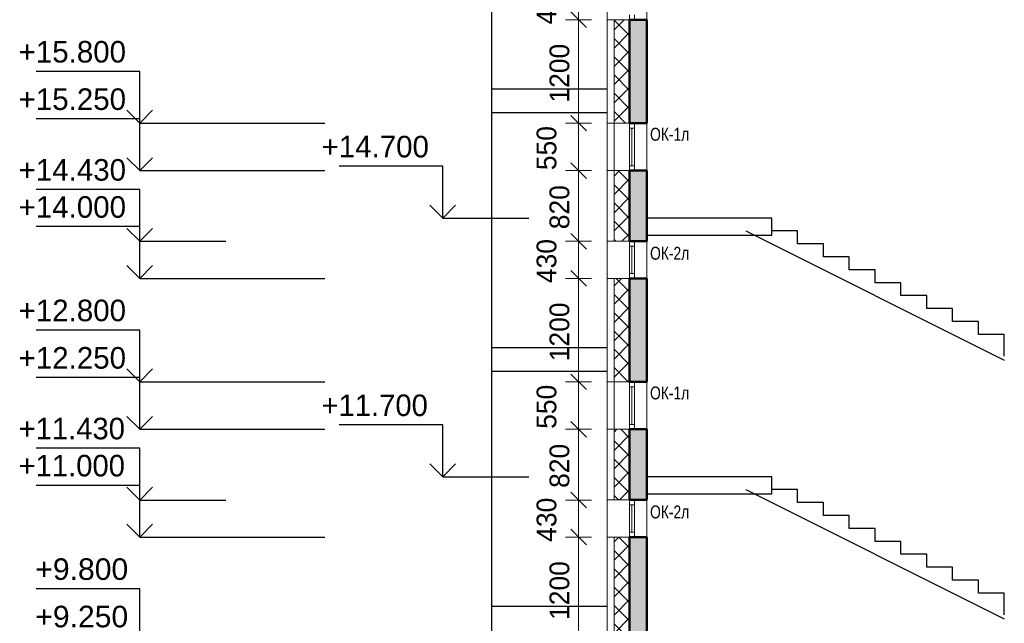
# Model space of a CAD drawing. Header units: millimetres. Extents: x 369815 to 1481759, y -423071 to -27917.
# Tile 69 of 256: x 371404 to 382832, y -209026 to -202026. Entities that reach past the tile are written whole.
import ezdxf

# ---------------------------------------------------------------- set-up
doc = ezdxf.new("R2010")
doc.units = ezdxf.units.MM
for name, color, linetype, lineweight in [('A_012_ПРОЕМ', 7, 'Continuous', 25), ('Standard', 7, 'Continuous', 25), ('Двери', 7, 'Continuous', 25), ('Навесной фасад', 7, 'Continuous', 25), ('Общий01', 7, 'Continuous', 13), ('Общий02', 7, 'Continuous', 18), ('Размерная линия_ общее', 7, 'Continuous', 25)]:
    doc.layers.add(name, color=color, linetype=linetype, lineweight=lineweight)
doc.layers.add('Стена_ бетон несущ.', color=7, linetype='Continuous', lineweight=70, true_color=0xb4b496)
doc.styles.add('ARIAL', font='arial.ttf')
doc.styles.add('Century Gothic', font='GOTHIC.TTF')
doc.dimstyles.new('DIMSTYLE_3', dxfattribs={"dimtxt": 229, "dimasz": 300, "dimexe": 0, "dimexo": 0, "dimgap": 114.5, "dimtad": 2, "dimdec": 0, "dimrnd": 1, "dimzin": 12, "dimdsep": 46, "dimtxsty": 'Century Gothic', "dimblk1": 'ALL_ML_STRICH', "dimblk2": 'ALL_ML_STRICH', "dimsah": 1, "dimcen": 0, "dimclrd": 256, "dimclre": 256, "dimclrt": 256, "dimadec": 0, "dimazin": 0, "dimtfac": 1, "dimtdec": 0, "dimtix": 1, "dimtmove": 2, "dimatfit": 3, "dimfxl": 0, "dimtvp": 1.2, "dimtzin": 0, "dimlwd": 0, "dimlwe": 13, "dimarcsym": 0})
doc.dimstyles.new('DIMSTYLE_8', dxfattribs={"dimtxt": 229, "dimasz": 300, "dimexe": 0, "dimexo": 0, "dimgap": 114.5, "dimtad": 2, "dimdec": 0, "dimrnd": 1, "dimzin": 12, "dimdsep": 46, "dimtxsty": 'Century Gothic', "dimblk1": 'ALL_ML_STRICH', "dimblk2": 'ALL_ML_STRICH', "dimsah": 1, "dimcen": 0, "dimclrd": 256, "dimclre": 256, "dimclrt": 256, "dimadec": 0, "dimazin": 0, "dimtfac": 1, "dimtdec": 0, "dimtix": 1, "dimtmove": 2, "dimatfit": 3, "dimfxl": 0, "dimtzin": 0, "dimlwd": 0, "dimlwe": 13, "dimarcsym": 0})
pattern_1 = [(45, (467347.7, -19759.03), (-106.06602, 106.06602), []), (135, (467347.7, -19759.03), (-106.06602, -106.06602), [])]

# ---------------------------------------------------------------- blocks, each defined once
blk = doc.blocks.new('СЛОЖНЫЙ_ОБЪЕКТ_14')
at = {"layer": 'Общий01', "color": 7, "linetype": 'Continuous', "lineweight": 25, "transparency": 33554687}
for p, q in [((-87516, -187717), (-84516, -189217)), ((-86916, -187717), (-87216, -187717)), ((-86916, -187867), (-86916, -187717)), ((-86616, -187867), (-86916, -187867)), ((-86616, -188017), (-86616, -187867)), ((-86316, -188017), (-86616, -188017)), ((-86316, -188167), (-86316, -188017)), ((-86016, -188167), (-86316, -188167)), ((-86016, -188317), (-86016, -188167)), ((-85716, -188317), (-86016, -188317)), ((-85716, -188467), (-85716, -188317)), ((-85416, -188467), (-85716, -188467)), ((-85416, -188617), (-85416, -188467)), ((-85116, -188617), (-85416, -188617)), ((-85116, -188767), (-85116, -188617)), ((-84816, -188767), (-85116, -188767)), ((-84816, -188917), (-84816, -188767)), ((-84516, -188917), (-84816, -188917)), ((-84516, -189167), (-84516, -188917))]:
    blk.add_line(p, q, dxfattribs=at)
blk = doc.blocks.new('СЛОЖНЫЙ_ОБЪЕКТ_15')
at = {"layer": 'Общий01', "color": 7, "linetype": 'Continuous', "lineweight": 25, "transparency": 33554687}
for p, q in [((-87516, -184717), (-84516, -186217)), ((-86916, -184717), (-87216, -184717)), ((-86916, -184867), (-86916, -184717)), ((-86616, -184867), (-86916, -184867)), ((-86616, -185017), (-86616, -184867)), ((-86316, -185017), (-86616, -185017)), ((-86316, -185167), (-86316, -185017)), ((-86016, -185167), (-86316, -185167)), ((-86016, -185317), (-86016, -185167)), ((-85716, -185317), (-86016, -185317)), ((-85716, -185467), (-85716, -185317)), ((-85416, -185467), (-85716, -185467)), ((-85416, -185617), (-85416, -185467)), ((-85116, -185617), (-85416, -185617)), ((-85116, -185767), (-85116, -185617)), ((-84816, -185767), (-85116, -185767)), ((-84816, -185917), (-84816, -185767)), ((-84516, -185917), (-84816, -185917)), ((-84516, -186167), (-84516, -185917))]:
    blk.add_line(p, q, dxfattribs=at)
blk = doc.blocks.new('ALL_ML_STRICH')
at = {"color": 0, "linetype": 'ByBlock', "lineweight": -2}
for p, q in [((0, -0.5), (0, 0.5)), ((-1, 0), (0.5, 0)), ((-0.3, -0.3), (0.3, 0.3))]:
    blk.add_line(p, q, dxfattribs=at)
blk = doc.blocks.new('*D1314')
at = {"layer": 'DEFPOINTS', "color": 0, "linetype": 'Continuous', "transparency": 16777216}
for p in [(377891, -209226), (377891, -209226), (377891, -209776)]:
    blk.add_point(p, dxfattribs=at)
at = {"layer": 'Размерная линия_ общее', "color": 218, "linetype": 'Continuous', "lineweight": 0, "transparency": 16777216}
for p, q in [((377891, -208926), (377891, -208626)), ((377891, -209776), (377891, -209226)), ((377891, -210076), (377891, -210376))]:
    blk.add_line(p, q, dxfattribs=at)
at = {"layer": 'Размерная линия_ общее', "color": 218, "linetype": 'Continuous', "lineweight": 0, "transparency": 16777216, "xscale": 300, "yscale": 300, "zscale": 300}
for p, rotation in [((377891, -209226), 270), ((377891, -209776), 90)]:
    blk.add_blockref('ALL_ML_STRICH', p, dxfattribs=dict(at, rotation=rotation))
at = {"layer": 'Размерная линия_ общее', "color": 218, "linetype": 'Continuous', "lineweight": 13, "transparency": 16777216, "insert": (377520, -209515), "char_height": 229, "width": 490.71, "attachment_point": 5, "rotation": 90, "style": 'Century Gothic'}
blk.add_mtext('550', dxfattribs=at)
blk = doc.blocks.new('*D1315')
at = {"layer": 'DEFPOINTS', "color": 0, "linetype": 'Continuous', "transparency": 16777216}
for p in [(377891, -208026), (377891, -208026), (377891, -209226)]:
    blk.add_point(p, dxfattribs=at)
at = {"layer": 'Размерная линия_ общее', "color": 218, "linetype": 'Continuous', "lineweight": 0, "transparency": 16777216}
for p, q in [((377891, -207726), (377891, -207426)), ((377891, -209226), (377891, -208026)), ((377891, -209526), (377891, -209826))]:
    blk.add_line(p, q, dxfattribs=at)
at = {"layer": 'Размерная линия_ общее', "color": 218, "linetype": 'Continuous', "lineweight": 0, "transparency": 16777216, "xscale": 300, "yscale": 300, "zscale": 300}
for p, rotation in [((377891, -208026), 270), ((377891, -209226), 90)]:
    blk.add_blockref('ALL_ML_STRICH', p, dxfattribs=dict(at, rotation=rotation))
at = {"layer": 'Размерная линия_ общее', "color": 218, "linetype": 'Continuous', "lineweight": 13, "transparency": 16777216, "insert": (377670, -208646), "char_height": 229, "width": 654.29, "attachment_point": 5, "rotation": 90, "style": 'Century Gothic'}
blk.add_mtext('1200', dxfattribs=at)
blk = doc.blocks.new('*D1316')
at = {"layer": 'DEFPOINTS', "color": 0, "linetype": 'Continuous', "transparency": 16777216}
for p in [(377891, -207596), (377891, -207596), (377891, -208026)]:
    blk.add_point(p, dxfattribs=at)
at = {"layer": 'Размерная линия_ общее', "color": 218, "linetype": 'Continuous', "lineweight": 0, "transparency": 16777216}
for p, q in [((377891, -207296), (377891, -206996)), ((377891, -208026), (377891, -207596)), ((377891, -208326), (377891, -208626))]:
    blk.add_line(p, q, dxfattribs=at)
at = {"layer": 'Размерная линия_ общее', "color": 218, "linetype": 'Continuous', "lineweight": 0, "transparency": 16777216, "xscale": 300, "yscale": 300, "zscale": 300}
for p, rotation in [((377891, -207596), 270), ((377891, -208026), 90)]:
    blk.add_blockref('ALL_ML_STRICH', p, dxfattribs=dict(at, rotation=rotation))
at = {"layer": 'Размерная линия_ общее', "color": 218, "linetype": 'Continuous', "lineweight": 13, "transparency": 16777216, "insert": (377520, -207825), "char_height": 229, "width": 490.71, "attachment_point": 5, "rotation": 90, "style": 'Century Gothic'}
blk.add_mtext('430', dxfattribs=at)
blk = doc.blocks.new('*D1317')
at = {"layer": 'DEFPOINTS', "color": 0, "linetype": 'Continuous', "transparency": 16777216}
for p in [(377891, -206776), (377891, -206776), (377891, -207596)]:
    blk.add_point(p, dxfattribs=at)
at = {"layer": 'Размерная линия_ общее', "color": 218, "linetype": 'Continuous', "lineweight": 0, "transparency": 16777216}
for p, q in [((377891, -206476), (377891, -206176)), ((377891, -207596), (377891, -206776)), ((377891, -207896), (377891, -208196))]:
    blk.add_line(p, q, dxfattribs=at)
at = {"layer": 'Размерная линия_ общее', "color": 218, "linetype": 'Continuous', "lineweight": 0, "transparency": 16777216, "xscale": 300, "yscale": 300, "zscale": 300}
for p, rotation in [((377891, -206776), 270), ((377891, -207596), 90)]:
    blk.add_blockref('ALL_ML_STRICH', p, dxfattribs=dict(at, rotation=rotation))
at = {"layer": 'Размерная линия_ общее', "color": 218, "linetype": 'Continuous', "lineweight": 13, "transparency": 16777216, "insert": (377670, -207200), "char_height": 229, "width": 490.71, "attachment_point": 5, "rotation": 90, "style": 'Century Gothic'}
blk.add_mtext('820', dxfattribs=at)
blk = doc.blocks.new('*D1318')
at = {"layer": 'DEFPOINTS', "color": 0, "linetype": 'Continuous', "transparency": 16777216}
for p in [(377891, -206226), (377891, -206226), (377891, -206776)]:
    blk.add_point(p, dxfattribs=at)
at = {"layer": 'Размерная линия_ общее', "color": 218, "linetype": 'Continuous', "lineweight": 0, "transparency": 16777216}
for p, q in [((377891, -205926), (377891, -205626)), ((377891, -206776), (377891, -206226)), ((377891, -207076), (377891, -207376))]:
    blk.add_line(p, q, dxfattribs=at)
at = {"layer": 'Размерная линия_ общее', "color": 218, "linetype": 'Continuous', "lineweight": 0, "transparency": 16777216, "xscale": 300, "yscale": 300, "zscale": 300}
for p, rotation in [((377891, -206226), 270), ((377891, -206776), 90)]:
    blk.add_blockref('ALL_ML_STRICH', p, dxfattribs=dict(at, rotation=rotation))
at = {"layer": 'Размерная линия_ общее', "color": 218, "linetype": 'Continuous', "lineweight": 13, "transparency": 16777216, "insert": (377520, -206515), "char_height": 229, "width": 490.71, "attachment_point": 5, "rotation": 90, "style": 'Century Gothic'}
blk.add_mtext('550', dxfattribs=at)
blk = doc.blocks.new('*D1319')
at = {"layer": 'DEFPOINTS', "color": 0, "linetype": 'Continuous', "transparency": 16777216}
for p in [(377891, -205026), (377891, -205026), (377891, -206226)]:
    blk.add_point(p, dxfattribs=at)
at = {"layer": 'Размерная линия_ общее', "color": 218, "linetype": 'Continuous', "lineweight": 0, "transparency": 16777216}
for p, q in [((377891, -204726), (377891, -204426)), ((377891, -206226), (377891, -205026)), ((377891, -206526), (377891, -206826))]:
    blk.add_line(p, q, dxfattribs=at)
at = {"layer": 'Размерная линия_ общее', "color": 218, "linetype": 'Continuous', "lineweight": 0, "transparency": 16777216, "xscale": 300, "yscale": 300, "zscale": 300}
for p, rotation in [((377891, -205026), 270), ((377891, -206226), 90)]:
    blk.add_blockref('ALL_ML_STRICH', p, dxfattribs=dict(at, rotation=rotation))
at = {"layer": 'Размерная линия_ общее', "color": 218, "linetype": 'Continuous', "lineweight": 13, "transparency": 16777216, "insert": (377670, -205646), "char_height": 229, "width": 654.29, "attachment_point": 5, "rotation": 90, "style": 'Century Gothic'}
blk.add_mtext('1200', dxfattribs=at)
blk = doc.blocks.new('*D1320')
at = {"layer": 'DEFPOINTS', "color": 0, "linetype": 'Continuous', "transparency": 16777216}
for p in [(377891, -204596), (377891, -204596), (377891, -205026)]:
    blk.add_point(p, dxfattribs=at)
at = {"layer": 'Размерная линия_ общее', "color": 218, "linetype": 'Continuous', "lineweight": 0, "transparency": 16777216}
for p, q in [((377891, -204296), (377891, -203996)), ((377891, -205026), (377891, -204596)), ((377891, -205326), (377891, -205626))]:
    blk.add_line(p, q, dxfattribs=at)
at = {"layer": 'Размерная линия_ общее', "color": 218, "linetype": 'Continuous', "lineweight": 0, "transparency": 16777216, "xscale": 300, "yscale": 300, "zscale": 300}
for p, rotation in [((377891, -204596), 270), ((377891, -205026), 90)]:
    blk.add_blockref('ALL_ML_STRICH', p, dxfattribs=dict(at, rotation=rotation))
at = {"layer": 'Размерная линия_ общее', "color": 218, "linetype": 'Continuous', "lineweight": 13, "transparency": 16777216, "insert": (377520, -204825), "char_height": 229, "width": 490.71, "attachment_point": 5, "rotation": 90, "style": 'Century Gothic'}
blk.add_mtext('430', dxfattribs=at)
blk = doc.blocks.new('*D1321')
at = {"layer": 'DEFPOINTS', "color": 0, "linetype": 'Continuous', "transparency": 16777216}
for p in [(377891, -203776), (377891, -203776), (377891, -204596)]:
    blk.add_point(p, dxfattribs=at)
at = {"layer": 'Размерная линия_ общее', "color": 218, "linetype": 'Continuous', "lineweight": 0, "transparency": 16777216}
for p, q in [((377891, -203476), (377891, -203176)), ((377891, -204596), (377891, -203776)), ((377891, -204896), (377891, -205196))]:
    blk.add_line(p, q, dxfattribs=at)
at = {"layer": 'Размерная линия_ общее', "color": 218, "linetype": 'Continuous', "lineweight": 0, "transparency": 16777216, "xscale": 300, "yscale": 300, "zscale": 300}
for p, rotation in [((377891, -203776), 270), ((377891, -204596), 90)]:
    blk.add_blockref('ALL_ML_STRICH', p, dxfattribs=dict(at, rotation=rotation))
at = {"layer": 'Размерная линия_ общее', "color": 218, "linetype": 'Continuous', "lineweight": 13, "transparency": 16777216, "insert": (377670, -204200), "char_height": 229, "width": 490.71, "attachment_point": 5, "rotation": 90, "style": 'Century Gothic'}
blk.add_mtext('820', dxfattribs=at)
blk = doc.blocks.new('*D1322')
at = {"layer": 'DEFPOINTS', "color": 0, "linetype": 'Continuous', "transparency": 16777216}
for p in [(377891, -203226), (377891, -203226), (377891, -203776)]:
    blk.add_point(p, dxfattribs=at)
at = {"layer": 'Размерная линия_ общее', "color": 218, "linetype": 'Continuous', "lineweight": 0, "transparency": 16777216}
for p, q in [((377891, -202926), (377891, -202626)), ((377891, -203776), (377891, -203226)), ((377891, -204076), (377891, -204376))]:
    blk.add_line(p, q, dxfattribs=at)
at = {"layer": 'Размерная линия_ общее', "color": 218, "linetype": 'Continuous', "lineweight": 0, "transparency": 16777216, "xscale": 300, "yscale": 300, "zscale": 300}
for p, rotation in [((377891, -203226), 270), ((377891, -203776), 90)]:
    blk.add_blockref('ALL_ML_STRICH', p, dxfattribs=dict(at, rotation=rotation))
at = {"layer": 'Размерная линия_ общее', "color": 218, "linetype": 'Continuous', "lineweight": 13, "transparency": 16777216, "insert": (377520, -203515), "char_height": 229, "width": 490.71, "attachment_point": 5, "rotation": 90, "style": 'Century Gothic'}
blk.add_mtext('550', dxfattribs=at)
blk = doc.blocks.new('*D1323')
at = {"layer": 'DEFPOINTS', "color": 0, "linetype": 'Continuous', "transparency": 16777216}
for p in [(377891, -202026), (377891, -202026), (377891, -203226)]:
    blk.add_point(p, dxfattribs=at)
at = {"layer": 'Размерная линия_ общее', "color": 218, "linetype": 'Continuous', "lineweight": 0, "transparency": 16777216}
for p, q in [((377891, -201726), (377891, -201426)), ((377891, -203226), (377891, -202026)), ((377891, -203526), (377891, -203826))]:
    blk.add_line(p, q, dxfattribs=at)
at = {"layer": 'Размерная линия_ общее', "color": 218, "linetype": 'Continuous', "lineweight": 0, "transparency": 16777216, "xscale": 300, "yscale": 300, "zscale": 300}
for p, rotation in [((377891, -202026), 270), ((377891, -203226), 90)]:
    blk.add_blockref('ALL_ML_STRICH', p, dxfattribs=dict(at, rotation=rotation))
at = {"layer": 'Размерная линия_ общее', "color": 218, "linetype": 'Continuous', "lineweight": 13, "transparency": 16777216, "insert": (377670, -202646), "char_height": 229, "width": 654.29, "attachment_point": 5, "rotation": 90, "style": 'Century Gothic'}
blk.add_mtext('1200', dxfattribs=at)
blk = doc.blocks.new('*D1324')
at = {"layer": 'DEFPOINTS', "color": 0, "linetype": 'Continuous', "transparency": 16777216}
for p in [(377891, -201596), (377891, -201596), (377891, -202026)]:
    blk.add_point(p, dxfattribs=at)
at = {"layer": 'Размерная линия_ общее', "color": 218, "linetype": 'Continuous', "lineweight": 0, "transparency": 16777216}
for p, q in [((377891, -201296), (377891, -200996)), ((377891, -202026), (377891, -201596)), ((377891, -202326), (377891, -202626))]:
    blk.add_line(p, q, dxfattribs=at)
at = {"layer": 'Размерная линия_ общее', "color": 218, "linetype": 'Continuous', "lineweight": 0, "transparency": 16777216, "xscale": 300, "yscale": 300, "zscale": 300}
for p, rotation in [((377891, -201596), 270), ((377891, -202026), 90)]:
    blk.add_blockref('ALL_ML_STRICH', p, dxfattribs=dict(at, rotation=rotation))
at = {"layer": 'Размерная линия_ общее', "color": 218, "linetype": 'Continuous', "lineweight": 13, "transparency": 16777216, "insert": (377520, -201825), "char_height": 229, "width": 490.71, "attachment_point": 5, "rotation": 90, "style": 'Century Gothic'}
blk.add_mtext('430', dxfattribs=at)
blk = doc.blocks.new('*D1325')
at = {"layer": 'DEFPOINTS', "color": 0, "linetype": 'Continuous', "transparency": 16777216}
for p in [(377891, -200776), (377891, -200776), (377891, -201596)]:
    blk.add_point(p, dxfattribs=at)
at = {"layer": 'Размерная линия_ общее', "color": 218, "linetype": 'Continuous', "lineweight": 0, "transparency": 16777216}
for p, q in [((377891, -200476), (377891, -200176)), ((377891, -201596), (377891, -200776)), ((377891, -201896), (377891, -202196))]:
    blk.add_line(p, q, dxfattribs=at)
at = {"layer": 'Размерная линия_ общее', "color": 218, "linetype": 'Continuous', "lineweight": 0, "transparency": 16777216, "xscale": 300, "yscale": 300, "zscale": 300}
for p, rotation in [((377891, -200776), 270), ((377891, -201596), 90)]:
    blk.add_blockref('ALL_ML_STRICH', p, dxfattribs=dict(at, rotation=rotation))
at = {"layer": 'Размерная линия_ общее', "color": 218, "linetype": 'Continuous', "lineweight": 13, "transparency": 16777216, "insert": (377670, -201200), "char_height": 229, "width": 490.71, "attachment_point": 5, "rotation": 90, "style": 'Century Gothic'}
blk.add_mtext('820', dxfattribs=at)
blk = doc.blocks.new('COMPLEX_ELEVATIONDIM_1')
at = {"layer": 'Размерная линия_ общее', "color": 7, "linetype": 'Continuous', "lineweight": 25, "transparency": 33554687}
for p, q in [((-91034, -183967), (-92234, -183967)), ((-91034, -184567), (-91034, -183967)), ((-91034, -184567), (-91184, -184417)), ((-91034, -184567), (-90884, -184417)), ((-91034, -184567), (-91034, -184567)), ((-91034, -184567), (-91034, -184567)), ((-91034, -184567), (-90034, -184567)), ((-91034, -184567), (-91034, -184567)), ((-91034, -184567), (-91034, -184567)), ((-91034, -186967), (-92234, -186967)), ((-91034, -187567), (-91034, -186967)), ((-91034, -187567), (-91184, -187417)), ((-91034, -187567), (-90884, -187417)), ((-91034, -187567), (-91034, -187567)), ((-91034, -187567), (-91034, -187567)), ((-91034, -187567), (-90034, -187567)), ((-91034, -187567), (-91034, -187567)), ((-91034, -187567), (-91034, -187567))]:
    blk.add_line(p, q, dxfattribs=at)
at = {"layer": 'Размерная линия_ общее', "color": 7, "linetype": 'Continuous', "lineweight": 25, "transparency": 33554687, "char_height": 250, "attachment_point": 7, "style": 'ARIAL'}
for s, insert, width in [('\\W0.98;+14.700', (-92440, -183867), 1394.59), ('\\W0.97;+11.700', (-92440, -186867), 1392.79)]:
    blk.add_mtext(s, dxfattribs=dict(at, insert=insert, width=width))
blk = doc.blocks.new('COMPLEX_ELEVATIONDIM_4')
at = {"layer": 'Размерная линия_ общее', "color": 7, "linetype": 'Continuous', "lineweight": 25, "transparency": 33554687}
for p, q in [((-94551, -182867), (-95751, -182867)), ((-94551, -183467), (-94551, -182867)), ((-94551, -183417), (-95751, -183417)), ((-94551, -183467), (-94701, -183317)), ((-94551, -183467), (-94401, -183317)), ((-94551, -184017), (-94551, -183417)), ((-94551, -183467), (-94551, -183467)), ((-94551, -183467), (-94551, -183467)), ((-94551, -183467), (-92400, -183467)), ((-94551, -183467), (-94551, -183467)), ((-94551, -183467), (-94551, -183467)), ((-94551, -184017), (-94701, -183867)), ((-94551, -184017), (-94401, -183867)), ((-94551, -184017), (-94551, -184017)), ((-94551, -184017), (-94551, -184017)), ((-94551, -184017), (-92400, -184017)), ((-94551, -184017), (-94551, -184017)), ((-94551, -184017), (-94551, -184017)), ((-94551, -184237), (-95751, -184237)), ((-94551, -184837), (-94551, -184237)), ((-94551, -184667), (-95751, -184667)), ((-94551, -185267), (-94551, -184667)), ((-94551, -184837), (-94701, -184687)), ((-94551, -184837), (-94401, -184687)), ((-94551, -184837), (-94551, -184837)), ((-94551, -184837), (-94551, -184837)), ((-94551, -184837), (-93551, -184837)), ((-94551, -184837), (-94551, -184837)), ((-94551, -184837), (-94551, -184837)), ((-94551, -185267), (-94701, -185117)), ((-94551, -185267), (-94401, -185117)), ((-94551, -185267), (-94551, -185267)), ((-94551, -185267), (-94551, -185267)), ((-94551, -185267), (-92400, -185267)), ((-94551, -185267), (-94551, -185267)), ((-94551, -185267), (-94551, -185267)), ((-94551, -185867), (-95751, -185867)), ((-94551, -186467), (-94551, -185867)), ((-94551, -186467), (-94701, -186317)), ((-94551, -186467), (-94401, -186317)), ((-94551, -186417), (-95751, -186417)), ((-94551, -187017), (-94551, -186417)), ((-94551, -186467), (-94551, -186467)), ((-94551, -186467), (-94551, -186467)), ((-94551, -186467), (-92400, -186467)), ((-94551, -186467), (-94551, -186467)), ((-94551, -186467), (-94551, -186467)), ((-94551, -187017), (-94701, -186867)), ((-94551, -187017), (-94401, -186867)), ((-94551, -187017), (-94551, -187017)), ((-94551, -187017), (-94551, -187017)), ((-94551, -187017), (-92400, -187017)), ((-94551, -187017), (-94551, -187017)), ((-94551, -187017), (-94551, -187017)), ((-94551, -187237), (-95751, -187237)), ((-94551, -187837), (-94551, -187237)), ((-94551, -187667), (-95751, -187667)), ((-94551, -187837), (-94701, -187687)), ((-94551, -188267), (-94551, -187667)), ((-94551, -187837), (-94401, -187687)), ((-94551, -187837), (-94551, -187837)), ((-94551, -187837), (-94551, -187837)), ((-94551, -187837), (-93551, -187837)), ((-94551, -187837), (-94551, -187837)), ((-94551, -187837), (-94551, -187837)), ((-94551, -188267), (-94701, -188117)), ((-94551, -188267), (-94401, -188117)), ((-94551, -188267), (-94551, -188267)), ((-94551, -188267), (-94551, -188267)), ((-94551, -188267), (-92400, -188267)), ((-94551, -188267), (-94551, -188267)), ((-94551, -188267), (-94551, -188267)), ((-94551, -188867), (-95751, -188867)), ((-94551, -189467), (-94551, -188867))]:
    blk.add_line(p, q, dxfattribs=at)
at = {"layer": 'Размерная линия_ общее', "color": 7, "linetype": 'Continuous', "lineweight": 25, "transparency": 33554687, "char_height": 250, "attachment_point": 7, "style": 'ARIAL'}
for s, insert, width in [('\\W0.98;+15.800', (-95956, -182767), 1394.59), ('\\W0.98;+15.250', (-95956, -183317), 1394.59), ('\\W0.98;+14.430', (-95956, -184137), 1394.59), ('\\W0.98;+14.000', (-95956, -184567), 1394.59), ('\\W0.98;+12.800', (-95956, -185767), 1394.59), ('\\W0.98;+12.250', (-95956, -186317), 1394.59), ('\\W0.97;+11.430', (-95956, -187137), 1392.79), ('\\W0.97;+11.000', (-95956, -187567), 1392.79), ('\\W1.00;+9.800', (-95762, -188767), 1202.21), ('\\W1.00;+9.250', (-95762, -189317), 1202.21)]:
    blk.add_mtext(s, dxfattribs=dict(at, insert=insert, width=width))

msp = doc.modelspace()

# ---------------------------------------------------------------- hatches: boundary and pattern name
at = {"layer": 'Навесной фасад', "linetype": 'Continuous', "lineweight": 18, "transparency": 33554687}
h = msp.add_hatch(dxfattribs=at)
h.set_pattern_fill('__________6', color=41, scale=100, style=0, pattern_type=2)
h.set_pattern_definition(pattern_1)
h.paths.add_polyline_path([(378302.2, -202025.8), (378302.2, -203225.8), (378482.2, -203225.8), (378482.2, -202025.8)], flags=0)
h = msp.add_hatch(dxfattribs=at)
h.set_pattern_fill('__________6', color=41, scale=100, style=0, pattern_type=2)
h.set_pattern_definition(pattern_1)
h.paths.add_polyline_path([(378302.2, -204595.8), (378482.2, -204595.8), (378482.2, -203775.8), (378302.2, -203775.8)], flags=0)
h = msp.add_hatch(dxfattribs=at)
h.set_pattern_fill('__________6', color=41, scale=100, style=0, pattern_type=2)
h.set_pattern_definition(pattern_1)
h.paths.add_polyline_path([(378302.2, -205025.8), (378302.2, -206225.8), (378482.2, -206225.8), (378482.2, -205025.8)], flags=0)
h = msp.add_hatch(dxfattribs=at)
h.set_pattern_fill('__________6', color=41, scale=100, style=0, pattern_type=2)
h.set_pattern_definition(pattern_1)
h.paths.add_polyline_path([(378302.2, -206775.8), (378302.2, -207595.8), (378482.2, -207595.8), (378482.2, -206775.8)], flags=0)
h = msp.add_hatch(dxfattribs=at)
h.set_pattern_fill('__________6', color=41, scale=100, style=0, pattern_type=2)
h.set_pattern_definition(pattern_1)
h.paths.add_polyline_path([(378302.2, -209225.8), (378482.2, -209225.8), (378482.2, -208025.8), (378302.2, -208025.8)], flags=0)
at = {"layer": 'Стена_ бетон несущ.', "linetype": 'Continuous', "lineweight": 25, "true_color": 0xf1f1f1, "transparency": 33554687}
for points in [[(378482.2, -203225.8), (378682.2, -203225.8), (378682.2, -202025.8), (378482.2, -202025.8)], [(378682.2, -204595.8), (378682.2, -203775.8), (378482.2, -203775.8), (378482.2, -204595.8)], [(378682.2, -206225.8), (378682.2, -205025.8), (378482.2, -205025.8), (378482.2, -206225.8)], [(378682.2, -207595.8), (378682.2, -206775.8), (378482.2, -206775.8), (378482.2, -207595.8)], [(378482.2, -208025.8), (378482.2, -209225.8), (378682.2, -209225.8), (378682.2, -208025.8)]]:
    msp.add_hatch(color=7, dxfattribs=at).paths.add_polyline_path(points)

# ---------------------------------------------------------------- linework, layer by layer
at = {"layer": 'A_012_ПРОЕМ', "color": 7, "linetype": 'Continuous', "lineweight": 50, "transparency": 33554687}
for p, q in [((378538.2, -202025.8), (378482.2, -202025.8)), ((378482.2, -202025.8), (378482.2, -203225.8)), ((378682.2, -202025.8), (378538.2, -202025.8)), ((378682.2, -203225.8), (378682.2, -202025.8)), ((378482.2, -203225.8), (378538.2, -203225.8)), ((378538.2, -203225.8), (378682.2, -203225.8)), ((378538.2, -203775.8), (378482.2, -203775.8)), ((378482.2, -203775.8), (378482.2, -204595.8)), ((378682.2, -203775.8), (378538.2, -203775.8)), ((378682.2, -204595.8), (378682.2, -203775.8)), ((378482.2, -204595.8), (378538.2, -204595.8)), ((378538.2, -204595.8), (378682.2, -204595.8)), ((378538.2, -205025.8), (378482.2, -205025.8)), ((378482.2, -205025.8), (378482.2, -206225.8)), ((378682.2, -205025.8), (378538.2, -205025.8)), ((378682.2, -206225.8), (378682.2, -205025.8)), ((378482.2, -206225.8), (378538.2, -206225.8)), ((378538.2, -206225.8), (378682.2, -206225.8)), ((378538.2, -206775.8), (378482.2, -206775.8)), ((378482.2, -206775.8), (378482.2, -207595.8)), ((378682.2, -206775.8), (378538.2, -206775.8)), ((378682.2, -207595.8), (378682.2, -206775.8)), ((378482.2, -207595.8), (378538.2, -207595.8)), ((378538.2, -207595.8), (378682.2, -207595.8)), ((378538.2, -208025.8), (378482.2, -208025.8)), ((378482.2, -208025.8), (378482.2, -209225.8)), ((378682.2, -208025.8), (378538.2, -208025.8)), ((378682.2, -209225.8), (378682.2, -208025.8))]:
    msp.add_line(p, q, dxfattribs=at)
at = {"layer": 'Standard', "color": 7, "linetype": 'Continuous', "lineweight": 25, "transparency": 33554687}
for p, q in [((376882.2, -215085.8), (376882.2, -170525.8)), ((376882.2, -202825.8), (378222.2, -202825.8)), ((378222.2, -203105.8), (376882.2, -203105.8)), ((378222.2, -203105.8), (376882.2, -203105.8)), ((376882.2, -205825.8), (378222.2, -205825.8)), ((378222.2, -206105.8), (376882.2, -206105.8)), ((378222.2, -206105.8), (376882.2, -206105.8)), ((376882.2, -208825.8), (378222.2, -208825.8))]:
    msp.add_line(p, q, dxfattribs=at)
at = {"layer": 'Standard', "color": 7, "linetype": 'Continuous', "lineweight": 13, "transparency": 33554687}
for p, q in [((378482.2, -201969.8), (378482.2, -202025.8)), ((378538.2, -202025.8), (378538.2, -201969.8)), ((378482.2, -203225.8), (378482.2, -203281.8)), ((378482.2, -203281.8), (378538.2, -203281.8)), ((378482.2, -203281.8), (378482.2, -203719.8)), ((378510.2, -203281.8), (378510.2, -203719.8)), ((378538.2, -203281.8), (378538.2, -203225.8)), ((378538.2, -203719.8), (378538.2, -203281.8)), ((378482.2, -203719.8), (378482.2, -203775.8)), ((378538.2, -203719.8), (378482.2, -203719.8)), ((378538.2, -203775.8), (378538.2, -203719.8)), ((378482.2, -204595.8), (378482.2, -204651.8)), ((378482.2, -204651.8), (378538.2, -204651.8)), ((378482.2, -204651.8), (378482.2, -204969.8)), ((378510.2, -204651.8), (378510.2, -204969.8)), ((378538.2, -204651.8), (378538.2, -204595.8)), ((378538.2, -204969.8), (378538.2, -204651.8)), ((378482.2, -204969.8), (378482.2, -205025.8)), ((378538.2, -204969.8), (378482.2, -204969.8)), ((378538.2, -205025.8), (378538.2, -204969.8)), ((378482.2, -206225.8), (378482.2, -206281.8)), ((378538.2, -206281.8), (378538.2, -206225.8)), ((378482.2, -206281.8), (378538.2, -206281.8)), ((378482.2, -206281.8), (378482.2, -206719.8)), ((378510.2, -206281.8), (378510.2, -206719.8)), ((378538.2, -206719.8), (378538.2, -206281.8)), ((378482.2, -206719.8), (378482.2, -206775.8)), ((378538.2, -206719.8), (378482.2, -206719.8)), ((378538.2, -206775.8), (378538.2, -206719.8)), ((378482.2, -207595.8), (378482.2, -207651.8)), ((378538.2, -207651.8), (378538.2, -207595.8)), ((378482.2, -207651.8), (378538.2, -207651.8)), ((378482.2, -207651.8), (378482.2, -207969.8)), ((378510.2, -207651.8), (378510.2, -207969.8)), ((378538.2, -207969.8), (378538.2, -207651.8)), ((378482.2, -207969.8), (378482.2, -208025.8)), ((378538.2, -207969.8), (378482.2, -207969.8)), ((378538.2, -208025.8), (378538.2, -207969.8))]:
    msp.add_line(p, q, dxfattribs=at)
at = {"layer": 'Навесной фасад', "color": 7, "linetype": 'Continuous', "lineweight": 13, "transparency": 33554687}
for p, q in [((378222.2, -170525.8), (378222.2, -210595.8)), ((378682.2, -201595.8), (378682.2, -202025.8)), ((378242.2, -202025.8), (378222.2, -202025.8)), ((378302.2, -202025.8), (378242.2, -202025.8)), ((378222.2, -203225.8), (378242.2, -203225.8)), ((378242.2, -203225.8), (378302.2, -203225.8)), ((378682.2, -203225.8), (378682.2, -203775.8)), ((378242.2, -203775.8), (378222.2, -203775.8)), ((378302.2, -203775.8), (378242.2, -203775.8)), ((378222.2, -204595.8), (378242.2, -204595.8)), ((378242.2, -204595.8), (378302.2, -204595.8)), ((378682.2, -204595.8), (378682.2, -205025.8)), ((378242.2, -205025.8), (378222.2, -205025.8)), ((378302.2, -205025.8), (378242.2, -205025.8)), ((378222.2, -206225.8), (378242.2, -206225.8)), ((378242.2, -206225.8), (378302.2, -206225.8)), ((378682.2, -206225.8), (378682.2, -206775.8)), ((378242.2, -206775.8), (378222.2, -206775.8)), ((378302.2, -206775.8), (378242.2, -206775.8)), ((378222.2, -207595.8), (378242.2, -207595.8)), ((378242.2, -207595.8), (378302.2, -207595.8)), ((378682.2, -207595.8), (378682.2, -208025.8)), ((378242.2, -208025.8), (378222.2, -208025.8)), ((378302.2, -208025.8), (378242.2, -208025.8))]:
    msp.add_line(p, q, dxfattribs=at)
at = {"layer": 'Навесной фасад', "color": 41, "linetype": 'Continuous', "lineweight": 13, "transparency": 33554687}
for p, q in [((378482.2, -202025.8), (378302.2, -202025.8)), ((378302.2, -202025.8), (378302.2, -204595.8)), ((378302.2, -203225.8), (378482.2, -203225.8)), ((378482.2, -203775.8), (378302.2, -203775.8)), ((378302.2, -204595.8), (378482.2, -204595.8)), ((378482.2, -205025.8), (378302.2, -205025.8)), ((378302.2, -205025.8), (378302.2, -207595.8)), ((378302.2, -206225.8), (378482.2, -206225.8)), ((378482.2, -206775.8), (378302.2, -206775.8)), ((378302.2, -207595.8), (378482.2, -207595.8)), ((378482.2, -208025.8), (378302.2, -208025.8)), ((378302.2, -208025.8), (378302.2, -209225.8))]:
    msp.add_line(p, q, dxfattribs=at)
at = {"layer": 'Общий02', "color": 240, "linetype": 'Continuous', "lineweight": 25, "transparency": 33554687}
for points in [[(380132.2, -204325.8), (378682.2, -204325.8), (378682.2, -204525.8), (380132.2, -204525.8), (380132.2, -204325.8)], [(380132.2, -207325.8), (378682.2, -207325.8), (378682.2, -207525.8), (380132.2, -207525.8), (380132.2, -207325.8)]]:
    msp.add_lwpolyline(points, close=True, dxfattribs=at)

# ---------------------------------------------------------------- block references
at = {"layer": 'Общий01', "color": 7, "linetype": 'Continuous', "lineweight": 25, "transparency": 33554687}
for name in ['СЛОЖНЫЙ_ОБЪЕКТ_15', 'СЛОЖНЫЙ_ОБЪЕКТ_14']:
    msp.add_blockref(name, (467347.7, -19759), dxfattribs=at)
at = {"layer": 'Размерная линия_ общее', "color": 7, "linetype": 'Continuous', "lineweight": 25, "transparency": 33554687}
for name in ['COMPLEX_ELEVATIONDIM_1', 'COMPLEX_ELEVATIONDIM_4']:
    msp.add_blockref(name, (467347.7, -19759), dxfattribs=at)

# ---------------------------------------------------------------- texts
at = {"layer": 'Двери', "color": 92, "linetype": 'Continuous', "lineweight": 13, "true_color": 0x00b300, "transparency": 33554687, "char_height": 150, "width": 544, "attachment_point": 7, "style": 'Century Gothic'}
for s, insert in [('\\W0.80;ОК-1л', (378720.7, -203431.8)), ('\\W0.80;ОК-2л', (378720.7, -204811.8)), ('\\W0.80;ОК-1л', (378720.7, -206431.8)), ('\\W0.80;ОК-2л', (378720.7, -207811.8))]:
    msp.add_mtext(s, dxfattribs=dict(at, insert=insert))

# ---------------------------------------------------------------- dimensions: what is measured, and where the dimension line sits
at = {"layer": 'Размерная линия_ общее', "color": 218, "linetype": 'Continuous', "lineweight": 13, "true_color": 0x500050, "transparency": 33554687}
for base, p1, p2, dimstyle, picture, middle in [((377890.6, -200775.8), (377890.6, -201595.8), (377890.6, -200775.8), 'DIMSTYLE_8', '*D1325', (377670.3, -201199.7)), ((377890.6, -201595.8), (377890.6, -202025.8), (377890.6, -201595.8), 'DIMSTYLE_3', '*D1324', (377520.3, -201824.7)), ((377890.6, -202025.8), (377890.6, -203225.8), (377890.6, -202025.8), 'DIMSTYLE_8', '*D1323', (377670.3, -202645.6)), ((377890.6, -203225.8), (377890.6, -203775.8), (377890.6, -203225.8), 'DIMSTYLE_8', '*D1322', (377520.3, -203514.7)), ((377890.6, -203775.8), (377890.6, -204595.8), (377890.6, -203775.8), 'DIMSTYLE_8', '*D1321', (377670.3, -204199.7)), ((377890.6, -204595.8), (377890.6, -205025.8), (377890.6, -204595.8), 'DIMSTYLE_3', '*D1320', (377520.3, -204824.7)), ((377890.6, -205025.8), (377890.6, -206225.8), (377890.6, -205025.8), 'DIMSTYLE_8', '*D1319', (377670.3, -205645.6)), ((377890.6, -206225.8), (377890.6, -206775.8), (377890.6, -206225.8), 'DIMSTYLE_8', '*D1318', (377520.3, -206514.7)), ((377890.6, -206775.8), (377890.6, -207595.8), (377890.6, -206775.8), 'DIMSTYLE_8', '*D1317', (377670.3, -207199.7)), ((377890.6, -207595.8), (377890.6, -208025.8), (377890.6, -207595.8), 'DIMSTYLE_3', '*D1316', (377520.3, -207824.7)), ((377890.6, -208025.8), (377890.6, -209225.8), (377890.6, -208025.8), 'DIMSTYLE_8', '*D1315', (377670.3, -208645.6)), ((377890.6, -209225.8), (377890.6, -209775.8), (377890.6, -209225.8), 'DIMSTYLE_8', '*D1314', (377520.3, -209514.7))]:
    dim = msp.add_linear_dim(base=base, p1=p1, p2=p2, angle=90, dimstyle=dimstyle, override={"dimpost": '<>', "dimclrd": 218, "dimclre": 218, "dimclrt": 218, "dimlwd": 0, "dimlwe": 13}, dxfattribs=at)
    dim.commit()
    dim.dimension.update_dxf_attribs({"geometry": picture, "text_midpoint": middle, "dimtype": 160})

doc.saveas('drawing.dxf')
